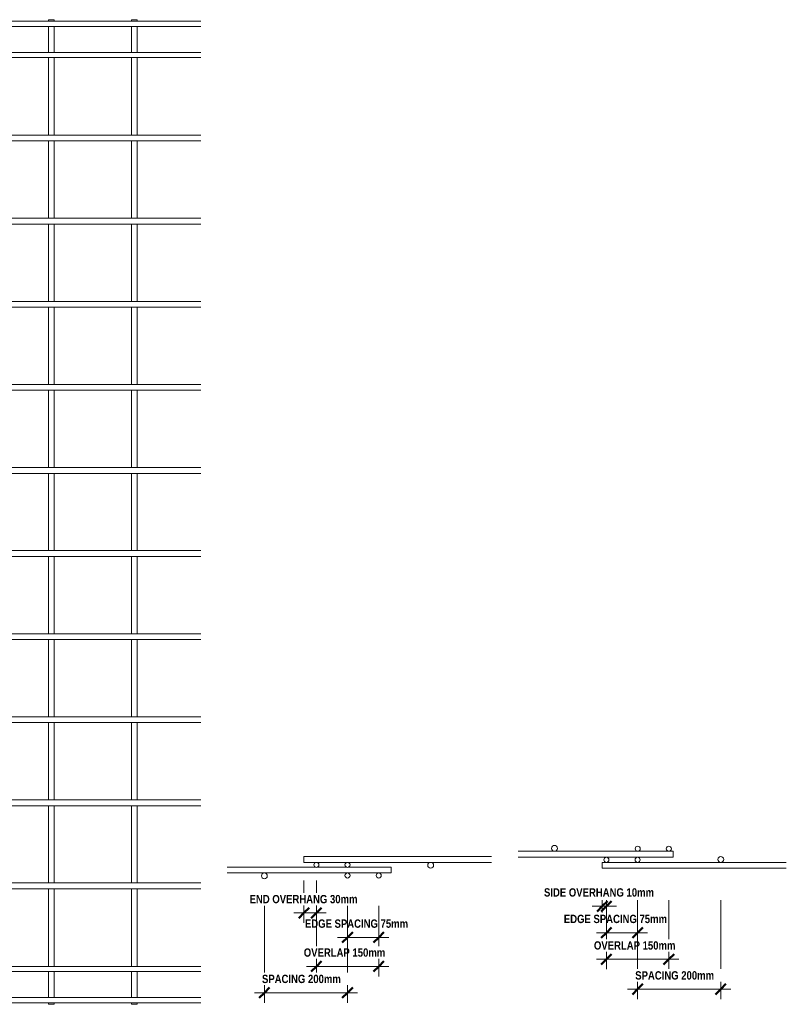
# Model space of a CAD drawing. Header units: millimetres. Extents: x -1324 to 8754, y -849 to 3349.
# Tile 4 of 4: x 6910 to 8754, y -227 to 2143. Entities that reach past the tile are written whole.
import ezdxf

# ---------------------------------------------------------------- set-up
doc = ezdxf.new("R2010")
doc.units = ezdxf.units.MM
for name, color, linetype, lineweight in [('A-ANNO-DIMS', 211, 'Continuous', 9), ('A-ANNO-DIMS-10', 211, 'Continuous', 9), ('A-GENM', 13, 'Continuous', 18)]:
    doc.layers.add(name, color=color, linetype=linetype, lineweight=lineweight)
doc.styles.add('TechnicBold_1', font='techb___.ttf', dxfattribs={"height": 20})
doc.dimstyles.new('Technic_-_DiagonalSlash_1', dxfattribs={"dimscale": 304.8, "dimtxt": 26.853907, "dimasz": 0.082021, "dimexe": 0.07874, "dimexo": 0.164042, "dimgap": 0.057415, "dimtad": 1, "dimdec": 0, "dimzin": 0, "dimdsep": 46, "dimtxsty": 'TechnicBold_1', "dimblk1": 'OBLIQUE', "dimblk2": 'OBLIQUE', "dimsah": 1, "dimcen": 0.09, "dimdle": 0.07874, "dimazin": 0, "dimtfac": 1, "dimtdec": 4, "dimtix": 1, "dimtmove": 0, "dimatfit": 3, "dimfxl": 1, "dimtvp": 1, "dimtfill": 1, "dimtolj": 1, "dimtzin": 0, "dimarcsym": 2})

# ---------------------------------------------------------------- blocks, each defined once
blk = doc.blocks.new('United Steel ML72 Double Mesh - United Steel ML72 Double Mesh-V2-Level 1')
at = {"layer": 'A-GENM'}
for p, q in [((-4926.1, 0), (-4926.1, -3.9)), ((-4913.9, 0), (-4926.1, 0)), ((-4913.9, -3.9), (-4913.9, 0)), ((-4652, 0), (-4652, -3.9)), ((-4638, 0), (-4652, 0)), ((-4638, -3.9), (-4638, 0)), ((-4452, 0), (-4452, -3.9)), ((-4438, 0), (-4452, 0)), ((-4438, -3.9), (-4438, 0)), ((-4252, 0), (-4252, -3.9)), ((-4238, 0), (-4252, 0)), ((-4238, -3.9), (-4238, 0)), ((-4052, 0), (-4052, -3.9)), ((-4038, 0), (-4052, 0)), ((-4038, -3.9), (-4038, 0)), ((-3852, 0), (-3852, -3.9)), ((-3838, 0), (-3852, 0)), ((-3838, -3.9), (-3838, 0)), ((-3652, 0), (-3652, -3.9)), ((-3638, 0), (-3652, 0)), ((-3638, -3.9), (-3638, 0)), ((-3452, 0), (-3452, -3.9)), ((-3438, 0), (-3452, 0)), ((-3438, -3.9), (-3438, 0)), ((-4948.8, -3.9), (-4950, -3.9)), ((-4950, -3.9), (-4950, -16.1)), ((-4950, -16.1), (-4948.8, -16.1)), ((-4851.1, -3.9), (-4934.8, -3.9)), ((-4934.8, -16.1), (-4851.1, -16.1)), ((-4926.1, -16.1), (-4926.1, -50.2)), ((-4913.9, -50.2), (-4913.9, -16.1)), ((-4776.1, -3.9), (-4838.9, -3.9)), ((-4838.9, -16.1), (-4776.1, -16.1)), ((-4747.9, -3.9), (-4763.9, -3.9)), ((-4763.9, -16.1), (-4747.9, -16.1)), ((-4672.9, -3.9), (-4735.7, -3.9)), ((-4735.7, -16.1), (-4672.9, -16.1)), ((-3284.9, -3.9), (-4660.7, -3.9)), ((-4660.7, -16.1), (-3284.9, -16.1)), ((-4652, -16.1), (-4652, -50.2)), ((-4638, -50.2), (-4638, -16.1)), ((-4452, -16.1), (-4452, -78.9)), ((-4438, -78.9), (-4438, -16.1)), ((-4252, -16.1), (-4252, -78.9)), ((-4238, -78.9), (-4238, -16.1)), ((-4052, -16.1), (-4052, -78.9)), ((-4038, -78.9), (-4038, -16.1)), ((-3852, -16.1), (-3852, -78.9)), ((-3838, -78.9), (-3838, -16.1)), ((-3652, -16.1), (-3652, -78.9)), ((-3638, -78.9), (-3638, -16.1)), ((-3452, -16.1), (-3452, -78.9)), ((-3438, -78.9), (-3438, -16.1)), ((-4926.1, -62.4), (-4926.1, -78.9)), ((-4913.9, -78.9), (-4913.9, -62.4)), ((-4652, -62.4), (-4652, -78.9)), ((-4638, -78.9), (-4638, -62.4)), ((-4948.8, -78.9), (-4950, -78.9)), ((-4950, -78.9), (-4950, -91.1)), ((-4950, -91.1), (-4948.8, -91.1)), ((-4851.1, -78.9), (-4934.8, -78.9)), ((-4934.8, -91.1), (-4851.1, -91.1)), ((-4926.1, -91.1), (-4926.1, -125.2)), ((-4913.9, -125.2), (-4913.9, -91.1)), ((-4776.1, -78.9), (-4838.9, -78.9)), ((-4838.9, -91.1), (-4776.1, -91.1)), ((-4747.9, -78.9), (-4763.9, -78.9)), ((-4763.9, -91.1), (-4747.9, -91.1)), ((-4672.9, -78.9), (-4735.7, -78.9)), ((-4735.7, -91.1), (-4672.9, -91.1)), ((-3284.9, -78.9), (-4660.7, -78.9)), ((-4660.7, -91.1), (-3284.9, -91.1)), ((-4652, -91.1), (-4652, -125.2)), ((-4638, -125.2), (-4638, -91.1)), ((-4452, -91.1), (-4452, -278)), ((-4438, -278), (-4438, -91.1)), ((-4252, -91.1), (-4252, -278)), ((-4238, -278), (-4238, -91.1)), ((-4052, -91.1), (-4052, -278)), ((-4038, -278), (-4038, -91.1)), ((-3852, -91.1), (-3852, -278)), ((-3838, -278), (-3838, -91.1)), ((-3652, -91.1), (-3652, -278)), ((-3638, -278), (-3638, -91.1)), ((-3452, -91.1), (-3452, -278.1)), ((-3438, -278.1), (-3438, -91.1)), ((-4926.1, -137.4), (-4926.1, -249.3)), ((-4913.9, -249.3), (-4913.9, -137.4)), ((-4652, -137.4), (-4652, -278)), ((-4638, -278), (-4638, -137.4)), ((-4851.1, -278), (-4950, -278)), ((-4950, -278), (-4950, -292)), ((-4926.1, -263.3), (-4926.1, -278)), ((-4913.9, -278), (-4913.9, -263.3)), ((-4776.1, -278), (-4838.9, -278)), ((-3284.9, -278), (-4763.9, -278)), ((-4950, -292), (-4851.1, -292)), ((-4926.1, -292), (-4926.1, -449.3)), ((-4913.9, -449.3), (-4913.9, -292)), ((-4838.9, -292), (-4776.1, -292)), ((-4763.9, -292), (-3284.9, -292)), ((-4652, -292), (-4652, -478)), ((-4638, -478), (-4638, -292)), ((-4452, -292), (-4452, -478)), ((-4438, -478), (-4438, -292)), ((-4252, -292), (-4252, -478)), ((-4238, -478), (-4238, -292)), ((-4052, -292), (-4052, -478)), ((-4038, -478), (-4038, -292)), ((-3852, -292), (-3852, -478)), ((-3838, -478), (-3838, -292)), ((-3652, -292), (-3652, -478)), ((-3638, -478), (-3638, -292)), ((-3452, -291.9), (-3452, -478.1)), ((-3438, -478.1), (-3438, -291.9)), ((-4926.1, -463.3), (-4926.1, -478)), ((-4913.9, -478), (-4913.9, -463.3)), ((-4851.1, -478), (-4950, -478)), ((-4950, -478), (-4950, -492)), ((-4950, -492), (-4851.1, -492)), ((-4926.1, -492), (-4926.1, -649.3)), ((-4913.9, -649.3), (-4913.9, -492)), ((-4776.1, -478), (-4838.9, -478)), ((-4838.9, -492), (-4776.1, -492)), ((-3284.9, -478), (-4763.9, -478)), ((-4763.9, -492), (-3284.9, -492)), ((-4652, -492), (-4652, -678)), ((-4638, -678), (-4638, -492)), ((-4452, -492), (-4452, -678)), ((-4438, -678), (-4438, -492)), ((-4252, -492), (-4252, -678)), ((-4238, -678), (-4238, -492)), ((-4052, -492), (-4052, -678)), ((-4038, -678), (-4038, -492)), ((-3852, -492), (-3852, -678)), ((-3838, -678), (-3838, -492)), ((-3652, -492), (-3652, -678)), ((-3638, -678), (-3638, -492)), ((-3452, -491.9), (-3452, -678.1)), ((-3438, -678.1), (-3438, -491.9)), ((-4926.1, -663.3), (-4926.1, -678)), ((-4913.9, -678), (-4913.9, -663.3)), ((-4851, -678), (-4950, -678)), ((-4950, -678), (-4950, -692)), ((-4776, -678), (-4838.9, -678)), ((-3284.9, -678), (-4763.9, -678)), ((-4950, -692), (-4851, -692)), ((-4926.1, -692), (-4926.1, -849.3)), ((-4913.9, -849.3), (-4913.9, -692)), ((-4838.9, -692), (-4776, -692)), ((-4763.9, -692), (-3284.9, -692)), ((-4652, -692), (-4652, -878)), ((-4638, -878), (-4638, -692)), ((-4452, -692), (-4452, -878)), ((-4438, -878), (-4438, -692)), ((-4252, -692), (-4252, -878)), ((-4238, -878), (-4238, -692)), ((-4052, -692), (-4052, -878)), ((-4038, -878), (-4038, -692)), ((-3852, -692), (-3852, -878)), ((-3838, -878), (-3838, -692)), ((-3652, -692), (-3652, -878)), ((-3638, -878), (-3638, -692)), ((-3452, -691.9), (-3452, -878.1)), ((-3438, -878.1), (-3438, -691.9)), ((-4926.1, -863.3), (-4926.1, -878)), ((-4913.9, -878), (-4913.9, -863.3)), ((-4851, -878), (-4950, -878)), ((-4950, -878), (-4950, -892)), ((-4950, -892), (-4851, -892)), ((-4926.1, -892), (-4926.1, -1049.3)), ((-4913.9, -1049.3), (-4913.9, -892)), ((-4776, -878), (-4838.9, -878)), ((-4838.9, -892), (-4776, -892)), ((-3284.9, -878), (-4763.9, -878)), ((-4763.9, -892), (-3284.9, -892)), ((-4652, -892), (-4652, -1078)), ((-4638, -1078), (-4638, -892)), ((-4452, -892), (-4452, -1078)), ((-4438, -1078), (-4438, -892)), ((-4252, -892), (-4252, -1078)), ((-4238, -1078), (-4238, -892)), ((-4052, -892), (-4052, -1078)), ((-4038, -1078), (-4038, -892)), ((-3852, -892), (-3852, -1078)), ((-3838, -1078), (-3838, -892)), ((-3652, -892), (-3652, -1078)), ((-3638, -1078), (-3638, -892)), ((-3452, -891.9), (-3452, -1078.1)), ((-3438, -1078.1), (-3438, -891.9)), ((-4926.1, -1063.3), (-4926.1, -1078)), ((-4913.9, -1078), (-4913.9, -1063.3)), ((-4850.9, -1078), (-4950, -1078)), ((-4950, -1078), (-4950, -1092)), ((-4775.9, -1078), (-4839.1, -1078)), ((-3284.9, -1078), (-4764.1, -1078)), ((-4950, -1092), (-4850.9, -1092)), ((-4926.1, -1092), (-4926.1, -1249.3)), ((-4913.9, -1249.3), (-4913.9, -1092)), ((-4839.1, -1092), (-4775.9, -1092)), ((-4764.1, -1092), (-3284.9, -1092)), ((-4652, -1092), (-4652, -1278)), ((-4638, -1278), (-4638, -1092)), ((-4452, -1092), (-4452, -1278)), ((-4438, -1278), (-4438, -1092)), ((-4252, -1092), (-4252, -1247.9)), ((-4238, -1246.5), (-4238, -1092)), ((-4052, -1092), (-4052, -1278)), ((-4038, -1278), (-4038, -1092)), ((-3852, -1092), (-3852, -1278)), ((-3838, -1278), (-3838, -1092)), ((-3652, -1092), (-3652, -1278)), ((-3638, -1278), (-3638, -1092)), ((-3452, -1091.9), (-3452, -1278.1)), ((-3438, -1278.1), (-3438, -1091.9)), ((-4850.9, -1278), (-4950, -1278)), ((-4950, -1278), (-4950, -1292)), ((-4926.1, -1263.3), (-4926.1, -1278)), ((-4913.9, -1278), (-4913.9, -1263.3)), ((-4775.9, -1278), (-4839.1, -1278)), ((-4334.4, -1278), (-4764.1, -1278)), ((-3284.9, -1278), (-4056.7, -1278)), ((-4950, -1292), (-4850.9, -1292)), ((-4926.1, -1292), (-4926.1, -1449.3)), ((-4913.9, -1449.3), (-4913.9, -1292)), ((-4839.1, -1292), (-4775.9, -1292)), ((-4764.1, -1292), (-4360.6, -1292)), ((-4652, -1292), (-4652, -1478)), ((-4638, -1478), (-4638, -1292)), ((-4452, -1292), (-4452, -1388.7)), ((-4438, -1367.1), (-4438, -1292)), ((-4030.5, -1292), (-3284.9, -1292)), ((-3852, -1292), (-3852, -1478)), ((-3838, -1478), (-3838, -1292)), ((-3652, -1292), (-3652, -1478)), ((-3638, -1478), (-3638, -1292)), ((-3452, -1291.9), (-3452, -1478.1)), ((-3438, -1478.1), (-3438, -1291.9)), ((-4926.1, -1463.3), (-4926.1, -1478)), ((-4913.9, -1478), (-4913.9, -1463.3)), ((-4851.1, -1478), (-4950, -1478)), ((-4950, -1478), (-4950, -1492)), ((-4950, -1492), (-4851.1, -1492)), ((-4926.1, -1492), (-4926.1, -1649.3)), ((-4913.9, -1649.3), (-4913.9, -1492)), ((-4776.1, -1478), (-4839, -1478)), ((-4839, -1492), (-4776.1, -1492)), ((-4488, -1478), (-4764, -1478)), ((-4764, -1492), (-4490.6, -1492)), ((-4652, -1492), (-4652, -1678)), ((-4638, -1678), (-4638, -1492)), ((-3284.9, -1478), (-3903.1, -1478)), ((-3900.5, -1492), (-3284.9, -1492)), ((-3852, -1492), (-3852, -1678)), ((-3838, -1678), (-3838, -1492)), ((-3652, -1492), (-3652, -1678)), ((-3638, -1678), (-3638, -1492)), ((-3452, -1491.9), (-3452, -1678.1)), ((-3438, -1678.1), (-3438, -1491.9)), ((-4851.1, -1678), (-4950, -1678)), ((-4950, -1678), (-4950, -1692)), ((-4926.1, -1663.3), (-4926.1, -1678)), ((-4913.9, -1678), (-4913.9, -1663.3)), ((-4776.1, -1678), (-4839, -1678)), ((-4461.5, -1678), (-4764, -1678)), ((-3284.9, -1678), (-3929.6, -1678)), ((-4950, -1692), (-4851.1, -1692)), ((-4926.1, -1692), (-4926.1, -1849.3)), ((-4913.9, -1849.3), (-4913.9, -1692)), ((-4839, -1692), (-4776.1, -1692)), ((-4764, -1692), (-4454.1, -1692)), ((-4652, -1692), (-4652, -1878)), ((-4638, -1878), (-4638, -1692)), ((-4452, -1695.8), (-4452, -1878)), ((-3937, -1692), (-3284.9, -1692)), ((-3852, -1692), (-3852, -1878)), ((-3838, -1878), (-3838, -1692)), ((-3652, -1692), (-3652, -1878)), ((-3638, -1878), (-3638, -1692)), ((-3452, -1691.9), (-3452, -1878.1)), ((-3438, -1878.1), (-3438, -1691.9)), ((-4438, -1878), (-4438, -1717.5)), ((-4038, -1878), (-4038, -1796.6)), ((-4052, -1804.1), (-4052, -1878)), ((-4252, -1836.7), (-4252, -1878)), ((-4238, -1878), (-4238, -1838.1)), ((-4926.1, -1863.3), (-4926.1, -1878)), ((-4913.9, -1878), (-4913.9, -1863.3)), ((-4851.1, -1878), (-4950, -1878)), ((-4950, -1878), (-4950, -1892)), ((-4950, -1892), (-4851.1, -1892)), ((-4926.1, -1892), (-4926.1, -2049.3)), ((-4913.9, -2049.3), (-4913.9, -1892)), ((-4776.1, -1878), (-4838.9, -1878)), ((-4838.9, -1892), (-4776.1, -1892)), ((-3284.9, -1878), (-4763.9, -1878)), ((-4763.9, -1892), (-3284.9, -1892)), ((-4652, -1892), (-4652, -2078)), ((-4638, -2078), (-4638, -1892)), ((-4452, -1892), (-4452, -2078)), ((-4438, -2078), (-4438, -1892)), ((-4252, -1892), (-4252, -2078)), ((-4238, -2078), (-4238, -1892)), ((-4052, -1892), (-4052, -2078)), ((-4038, -2078), (-4038, -1892)), ((-3852, -1892), (-3852, -2078)), ((-3838, -2078), (-3838, -1892)), ((-3652, -1892), (-3652, -2078)), ((-3638, -2078), (-3638, -1892)), ((-3452, -1891.9), (-3452, -2078.1)), ((-3438, -2078.1), (-3438, -1891.9)), ((-4851.1, -2078), (-4950, -2078)), ((-4950, -2078), (-4950, -2092)), ((-4926.1, -2063.3), (-4926.1, -2078)), ((-4913.9, -2078), (-4913.9, -2063.3)), ((-4776.1, -2078), (-4838.9, -2078)), ((-3284.9, -2078), (-4763.9, -2078)), ((-4950, -2092), (-4851.1, -2092)), ((-4926.1, -2092), (-4926.1, -2250.2)), ((-4913.9, -2250.2), (-4913.9, -2092)), ((-4838.9, -2092), (-4776.1, -2092)), ((-4763.9, -2092), (-3284.9, -2092)), ((-4652, -2092), (-4652, -2278.9)), ((-4638, -2278.9), (-4638, -2092)), ((-4452, -2092), (-4452, -2278.9)), ((-4438, -2278.9), (-4438, -2092)), ((-4252, -2092), (-4252, -2278.9)), ((-4238, -2278.9), (-4238, -2092)), ((-4052, -2092), (-4052, -2278.9)), ((-4038, -2278.9), (-4038, -2092)), ((-3852, -2092), (-3852, -2278.9)), ((-3838, -2278.9), (-3838, -2092)), ((-3652, -2092), (-3652, -2278.9)), ((-3638, -2278.9), (-3638, -2092)), ((-3452, -2091.9), (-3452, -2278.9)), ((-3438, -2278.9), (-3438, -2091.9)), ((-4926.1, -2262.4), (-4926.1, -2278.9)), ((-4913.9, -2278.9), (-4913.9, -2262.4)), ((-4851.1, -2278.9), (-4950, -2278.9)), ((-4950, -2278.9), (-4950, -2291.1)), ((-4950, -2291.1), (-4851.1, -2291.1)), ((-4926.1, -2291.1), (-4926.1, -2325.2)), ((-4913.9, -2325.2), (-4913.9, -2291.1)), ((-4776.1, -2278.9), (-4838.9, -2278.9)), ((-4838.9, -2291.1), (-4776.1, -2291.1)), ((-3284.9, -2278.9), (-4763.9, -2278.9)), ((-4763.9, -2291.1), (-3284.9, -2291.1)), ((-4652, -2291.1), (-4652, -2353.9)), ((-4638, -2353.9), (-4638, -2291.1)), ((-4452, -2291.1), (-4452, -2353.9)), ((-4438, -2353.9), (-4438, -2291.1)), ((-4252, -2291.1), (-4252, -2353.9)), ((-4238, -2353.9), (-4238, -2291.1)), ((-4052, -2291.1), (-4052, -2353.9)), ((-4038, -2353.9), (-4038, -2291.1)), ((-3852, -2291.1), (-3852, -2353.9)), ((-3838, -2353.9), (-3838, -2291.1)), ((-3652, -2291.1), (-3652, -2353.9)), ((-3638, -2353.9), (-3638, -2291.1)), ((-3452, -2291.1), (-3452, -2353.9)), ((-3438, -2353.9), (-3438, -2291.1)), ((-4926.1, -2337.4), (-4926.1, -2353.9)), ((-4913.9, -2353.9), (-4913.9, -2337.4)), ((-4851.1, -2341.3), (-4851.1, -2353.9)), ((-4838.9, -2353.9), (-4838.9, -2341.3)), ((-3284.9, -2353.9), (-4950, -2353.9)), ((-4950, -2353.9), (-4950, -2366.1)), ((-4950, -2366.1), (-3284.9, -2366.1)), ((-4926.1, -2366.1), (-4926.1, -2370)), ((-4926.1, -2370), (-4913.9, -2370)), ((-4913.9, -2370), (-4913.9, -2366.1)), ((-4851.1, -2366.1), (-4851.1, -2370)), ((-4851.1, -2370), (-4838.9, -2370)), ((-4838.9, -2370), (-4838.9, -2366.1)), ((-4652, -2366.1), (-4652, -2370)), ((-4652, -2370), (-4638, -2370)), ((-4638, -2370), (-4638, -2366.1)), ((-4452, -2366.1), (-4452, -2370)), ((-4452, -2370), (-4438, -2370)), ((-4438, -2370), (-4438, -2366.1)), ((-4252, -2366.1), (-4252, -2370)), ((-4252, -2370), (-4238, -2370)), ((-4238, -2370), (-4238, -2366.1)), ((-4052, -2366.1), (-4052, -2370)), ((-4052, -2370), (-4038, -2370)), ((-4038, -2370), (-4038, -2366.1)), ((-3852, -2366.1), (-3852, -2370)), ((-3852, -2370), (-3838, -2370)), ((-3838, -2370), (-3838, -2366.1)), ((-3652, -2366.1), (-3652, -2370)), ((-3652, -2370), (-3638, -2370)), ((-3638, -2370), (-3638, -2366.1)), ((-3452, -2366.1), (-3452, -2370)), ((-3452, -2370), (-3438, -2370)), ((-3438, -2370), (-3438, -2366.1))]:
    blk.add_line(p, q, dxfattribs=at)
blk = doc.blocks.new('United Steel ML72 Double Mesh - United Steel ML72 Double Mesh-287847-Section A')
at = {"layer": 'A-GENM'}
for p, q in [((-5439.8, 128.3), (-5891.2, 128.3)), ((-5891.2, 128.3), (-5891.2, 121.3)), ((-5891.2, 121.3), (-5891.2, 114.3)), ((-5891.2, 114.3), (-5439.8, 114.3))]:
    blk.add_line(p, q, dxfattribs=at)
for centre, radius, start, end in [((-5861.2, 108.2), 6.1, 0, 180), ((-5861.2, 108.2), 6.1, 180, 360), ((-5786.2, 108.2), 6.1, 0, 180), ((-5786.2, 108.2), 6.1, 180, 360), ((-5586.2, 107.3), 7, 360, 180), ((-5586.2, 107.3), 7, 180, 360)]:
    blk.add_arc(centre, radius, start, end, dxfattribs=at)
blk = doc.blocks.new('United Steel ML72 Double Mesh - United Steel ML72 Double Mesh-V3-Section A')
at = {"layer": 'A-GENM'}
for p, q in [((-5863.5, 102.7), (-6075.5, 102.7)), ((-5788.5, 102.7), (-5858.8, 102.7)), ((-5681.2, 102.7), (-5783.8, 102.7)), ((-5681.2, 95.7), (-5681.2, 102.7)), ((-5681.2, 88.7), (-5681.2, 95.7)), ((-6075.5, 88.7), (-5681.2, 88.7))]:
    blk.add_line(p, q, dxfattribs=at)
for centre, radius, start, end in [((-5986.2, 81.7), 7, 360, 180), ((-5986.2, 81.7), 7, 180, 360), ((-5786.2, 82.6), 6.1, 0, 180), ((-5786.2, 82.6), 6.1, 180, 360), ((-5711.2, 82.6), 6.1, 0, 180), ((-5711.2, 82.6), 6.1, 180, 360)]:
    blk.add_arc(centre, radius, start, end, dxfattribs=at)
blk = doc.blocks.new('United Steel ML72 Double Mesh - United Steel ML72 Double Mesh-287847-Section B')
at = {"layer": 'A-GENM'}
for p, q in [((-1728.7, 114.3), (-2171.3, 114.3)), ((-2171.3, 114.3), (-2171.3, 107.3)), ((-2171.3, 107.3), (-2171.3, 100.3)), ((-2171.3, 100.3), (-1728.7, 100.3))]:
    blk.add_line(p, q, dxfattribs=at)
for centre, radius, start, end in [((-2161.3, 120.4), 6.1, 360, 180), ((-2161.3, 120.4), 6.1, 180, 360), ((-2086.3, 120.4), 6.1, 360, 180), ((-2086.3, 120.4), 6.1, 180, 360), ((-1886.3, 121.3), 7, 360, 180), ((-1886.3, 121.3), 7, 180, 360)]:
    blk.add_arc(centre, radius, start, end, dxfattribs=at)
blk = doc.blocks.new('United Steel ML72 Double Mesh - United Steel ML72 Double Mesh-V4-Section B')
at = {"layer": 'A-GENM'}
for p, q in [((-2001.2, 141), (-2373.6, 141)), ((-2373.6, 127), (-2001.2, 127)), ((-2001.2, 134), (-2001.2, 141)), ((-2001.2, 127), (-2001.2, 134))]:
    blk.add_line(p, q, dxfattribs=at)
for centre, radius, start, end in [((-2286.2, 148), 7, 360, 180), ((-2286.2, 148), 7, 180, 360), ((-2086.2, 147.1), 6.1, 360, 180), ((-2086.2, 147.1), 6.1, 180, 360), ((-2011.2, 147.1), 6.1, 360, 180), ((-2011.2, 147.1), 6.1, 180, 360)]:
    blk.add_arc(centre, radius, start, end, dxfattribs=at)
blk = doc.blocks.new('DIMBLOCK3-Section A')
at = {"layer": 'A-ANNO-DIMS-10'}
for p, q in [((7698.9, -66.5), (7698.9, 9.3)), ((7773.9, -66.5), (7773.9, 9.3)), ((7797.9, -66.5), (7674.9, -66.5)), ((7698.9, -66.5), (7698.9, -90.5)), ((7773.9, -66.5), (7773.9, -90.5))]:
    blk.add_line(p, q, dxfattribs=at)
at = {"layer": 'A-ANNO-DIMS-10', "lineweight": 50}
for p, q in [((7698.9, -66.5), (7686.4, -79)), ((7698.9, -66.5), (7711.4, -54)), ((7773.9, -66.5), (7761.4, -79)), ((7773.9, -66.5), (7786.4, -54))]:
    blk.add_line(p, q, dxfattribs=at)
at = {"layer": 'A-ANNO-DIMS-10', "color": 0, "insert": (7596.4, -23.2), "char_height": 20, "width": 336.057, "attachment_point": 1, "line_spacing_factor": 0.959068, "style": 'TechnicBold_1', "bg_fill": 3, "box_fill_scale": 1.25, "bg_fill_color": 9, "bg_fill_true_color": 13158600, "bg_fill_transparency": 0}
blk.add_mtext('EDGE SPACING 75mm', dxfattribs=at)
blk = doc.blocks.new('_Oblique')
at = {"color": 0, "linetype": 'ByBlock', "lineweight": -2}
blk.add_line((-0.5, -0.5), (0.5, 0.5), dxfattribs=at)
blk = doc.blocks.new('DIMBLOCK4-Section A')
at = {"layer": 'A-ANNO-DIMS-10'}
for p, q in [((7623.9, -136.2), (7623.9, 9.3)), ((7773.9, -136.2), (7773.9, 9.3)), ((7797.9, -136.2), (7599.9, -136.2)), ((7623.9, -136.2), (7623.9, -160.2)), ((7773.9, -136.2), (7773.9, -160.2))]:
    blk.add_line(p, q, dxfattribs=at)
at = {"layer": 'A-ANNO-DIMS-10', "lineweight": 50}
for p, q in [((7623.9, -136.2), (7611.4, -148.7)), ((7623.9, -136.2), (7636.4, -123.7)), ((7773.9, -136.2), (7761.4, -148.7)), ((7773.9, -136.2), (7786.4, -123.7))]:
    blk.add_line(p, q, dxfattribs=at)
at = {"layer": 'A-ANNO-DIMS-10', "color": 0, "insert": (7593.7, -92.9), "char_height": 20, "width": 252.427, "attachment_point": 1, "line_spacing_factor": 0.959068, "style": 'TechnicBold_1', "bg_fill": 3, "box_fill_scale": 1.25, "bg_fill_color": 9, "bg_fill_true_color": 13158600, "bg_fill_transparency": 0}
blk.add_mtext('OVERLAP 150mm', dxfattribs=at)
blk = doc.blocks.new('DIMBLOCK5-Section A')
at = {"layer": 'A-ANNO-DIMS-10'}
for p, q in [((7498.9, -199.5), (7498.9, 9.3)), ((7698.9, -199.5), (7698.9, 9.3)), ((7722.9, -199.5), (7474.9, -199.5)), ((7498.9, -199.5), (7498.9, -223.5)), ((7698.9, -199.5), (7698.9, -223.5))]:
    blk.add_line(p, q, dxfattribs=at)
at = {"layer": 'A-ANNO-DIMS-10', "lineweight": 50}
for p, q in [((7498.9, -199.5), (7511.4, -187)), ((7698.9, -199.5), (7711.4, -187)), ((7498.9, -199.5), (7486.4, -212)), ((7698.9, -199.5), (7686.4, -212))]:
    blk.add_line(p, q, dxfattribs=at)
at = {"layer": 'A-ANNO-DIMS-10', "color": 0, "insert": (7493.1, -156.3), "char_height": 20, "width": 253.961, "attachment_point": 1, "line_spacing_factor": 0.959068, "style": 'TechnicBold_1', "bg_fill": 3, "box_fill_scale": 1.25, "bg_fill_color": 9, "bg_fill_true_color": 13158600, "bg_fill_transparency": 0}
blk.add_mtext('SPACING 200mm', dxfattribs=at)
blk = doc.blocks.new('DIMBLOCK6-Section A')
at = {"layer": 'A-ANNO-DIMS-10'}
for p, q in [((7593.9, -7.4), (7593.9, 70.7)), ((7623.9, -7.4), (7623.9, 70.7)), ((7647.9, -7.4), (7569.9, -7.4)), ((7593.9, -7.4), (7593.9, -31.4)), ((7623.9, -7.4), (7623.9, -31.4))]:
    blk.add_line(p, q, dxfattribs=at)
at = {"layer": 'A-ANNO-DIMS-10', "lineweight": 50}
for p, q in [((7593.9, -7.4), (7606.4, 5.1)), ((7623.9, -7.4), (7636.4, 5.1)), ((7593.9, -7.4), (7581.4, -19.9)), ((7623.9, -7.4), (7611.4, -19.9))]:
    blk.add_line(p, q, dxfattribs=at)
at = {"layer": 'A-ANNO-DIMS-10', "color": 0, "insert": (7463.3, 35.8), "char_height": 20, "width": 349.484, "attachment_point": 1, "line_spacing_factor": 0.959068, "style": 'TechnicBold_1', "bg_fill": 3, "box_fill_scale": 1.25, "bg_fill_color": 9, "bg_fill_true_color": 13158600, "bg_fill_transparency": 0}
blk.add_mtext('END OVERHANG 30mm', dxfattribs=at)
blk = doc.blocks.new('DIMBLOCK7-Section B')
at = {"layer": 'A-ANNO-DIMS-10'}
for p, q in [((8287.8, 8.7), (8345.8, 8.7)), ((8311.8, 8.7), (8311.8, 22.9)), ((8311.8, 8.7), (8311.8, -15.3)), ((8321.8, 8.7), (8321.8, 22.9)), ((8321.8, 8.7), (8321.8, -15.3))]:
    blk.add_line(p, q, dxfattribs=at)
at = {"layer": 'A-ANNO-DIMS-10', "lineweight": 50}
for p, q in [((8311.8, 8.7), (8299.3, -3.8)), ((8321.8, 8.7), (8309.3, -3.8)), ((8311.8, 8.7), (8324.3, 21.2)), ((8321.8, 8.7), (8334.3, 21.2))]:
    blk.add_line(p, q, dxfattribs=at)
at = {"layer": 'A-ANNO-DIMS-10', "color": 0, "insert": (8171.5, 51.9), "char_height": 20, "width": 348.717, "attachment_point": 1, "line_spacing_factor": 0.959068, "style": 'TechnicBold_1', "bg_fill": 3, "box_fill_scale": 1.25, "bg_fill_color": 9, "bg_fill_true_color": 13158600, "bg_fill_transparency": 0}
blk.add_mtext('SIDE OVERHANG 10mm', dxfattribs=at)
blk = doc.blocks.new('DIMBLOCK8-Section B')
at = {"layer": 'A-ANNO-DIMS-10'}
for p, q in [((8321.8, -55.2), (8321.8, 22.9)), ((8396.8, -55.2), (8396.8, 22.9)), ((8297.8, -55.2), (8420.8, -55.2)), ((8321.8, -55.2), (8321.8, -79.2)), ((8396.8, -55.2), (8396.8, -79.2))]:
    blk.add_line(p, q, dxfattribs=at)
at = {"layer": 'A-ANNO-DIMS-10', "lineweight": 50}
for p, q in [((8321.8, -55.2), (8334.3, -42.7)), ((8396.8, -55.2), (8409.3, -42.7)), ((8321.8, -55.2), (8309.3, -67.7)), ((8396.8, -55.2), (8384.3, -67.7))]:
    blk.add_line(p, q, dxfattribs=at)
at = {"layer": 'A-ANNO-DIMS-10', "color": 0, "insert": (8219.3, -11.9), "char_height": 20, "width": 336.057, "attachment_point": 1, "line_spacing_factor": 0.959068, "style": 'TechnicBold_1', "bg_fill": 3, "box_fill_scale": 1.25, "bg_fill_color": 9, "bg_fill_true_color": 13158600, "bg_fill_transparency": 0}
blk.add_mtext('EDGE SPACING 75mm', dxfattribs=at)
blk = doc.blocks.new('DIMBLOCK9-Section B')
at = {"layer": 'A-ANNO-DIMS-10'}
for p, q in [((8321.8, -118.9), (8321.8, 22.9)), ((8471.9, -118.9), (8471.9, 22.9)), ((8297.8, -118.9), (8495.9, -118.9)), ((8321.8, -118.9), (8321.8, -142.9)), ((8471.9, -118.9), (8471.9, -142.9))]:
    blk.add_line(p, q, dxfattribs=at)
at = {"layer": 'A-ANNO-DIMS-10', "lineweight": 50}
for p, q in [((8321.8, -118.9), (8334.3, -106.4)), ((8471.9, -118.9), (8484.4, -106.4)), ((8321.8, -118.9), (8309.3, -131.4)), ((8471.9, -118.9), (8459.4, -131.4))]:
    blk.add_line(p, q, dxfattribs=at)
at = {"layer": 'A-ANNO-DIMS-10', "color": 0, "insert": (8291.7, -75.7), "char_height": 20, "width": 252.427, "attachment_point": 1, "line_spacing_factor": 0.959068, "style": 'TechnicBold_1', "bg_fill": 3, "box_fill_scale": 1.25, "bg_fill_color": 9, "bg_fill_true_color": 13158600, "bg_fill_transparency": 0}
blk.add_mtext('OVERLAP 150mm', dxfattribs=at)
blk = doc.blocks.new('DIMBLOCK10-Section B')
at = {"layer": 'A-ANNO-DIMS-10'}
for p, q in [((8396.8, -191), (8396.8, 22.9)), ((8596.8, -191), (8596.8, 22.9)), ((8372.8, -191), (8620.8, -191)), ((8396.8, -191), (8396.8, -215)), ((8596.8, -191), (8596.8, -215))]:
    blk.add_line(p, q, dxfattribs=at)
at = {"layer": 'A-ANNO-DIMS-10', "lineweight": 50}
for p, q in [((8396.8, -191), (8409.3, -178.5)), ((8596.8, -191), (8609.3, -178.5)), ((8396.8, -191), (8384.3, -203.5)), ((8596.8, -191), (8584.3, -203.5))]:
    blk.add_line(p, q, dxfattribs=at)
at = {"layer": 'A-ANNO-DIMS-10', "color": 0, "insert": (8391, -147.8), "char_height": 20, "width": 253.961, "attachment_point": 1, "line_spacing_factor": 0.959068, "style": 'TechnicBold_1', "bg_fill": 3, "box_fill_scale": 1.25, "bg_fill_color": 9, "bg_fill_true_color": 13158600, "bg_fill_transparency": 0}
blk.add_mtext('SPACING 200mm', dxfattribs=at)

msp = doc.modelspace()

# ---------------------------------------------------------------- block references
at = {"layer": 'A-GENM'}
for name, p in [('United Steel ML72 Double Mesh - United Steel ML72 Double Mesh-V2-Level 1', (10631.2, 2142.6)), ('United Steel ML72 Double Mesh - United Steel ML72 Double Mesh-V4-Section B', (10483.1, 0)), ('United Steel ML72 Double Mesh - United Steel ML72 Double Mesh-287847-Section A', (13485.1, 0)), ('United Steel ML72 Double Mesh - United Steel ML72 Double Mesh-287847-Section B', (10483.1, 0)), ('United Steel ML72 Double Mesh - United Steel ML72 Double Mesh-V3-Section A', (13485.1, 0))]:
    msp.add_blockref(name, p, dxfattribs=at)

# ---------------------------------------------------------------- dimensions: what is measured, and where the dimension line sits
at = {"layer": 'A-ANNO-DIMS'}
for base, p1, p2, text, override, picture, middle in [((8321.8, 8.7), (8311.8, 72.9), (8321.8, 72.9), 'SIDE OVERHANG 10mm', {"dimpost": '<>', "dimfxl": 10.00072}, 'DIMBLOCK7-Section B', (8316.8, 36.5)), ((7698.9, -66.5), (7773.9, 59.3), (7698.9, 59.3), 'EDGE SPACING 75mm', {"dimpost": '<>', "dimfxl": 75}, 'DIMBLOCK3-Section A', (7736.4, -38.6))]:
    dim = msp.add_linear_dim(base=base, p1=p1, p2=p2, text=text, dimstyle='Technic_-_DiagonalSlash_1', override=override, dxfattribs=at)
    dim.commit()
    dim.dimension.update_dxf_attribs({"geometry": picture, "text_midpoint": middle})

# ---------------------------------------------------------------- next in the draw order: dimensions: what is measured, and where the dimension line sits
for base, p1, p2, text, override, picture, middle in [((8396.8, -55.2), (8321.8, 72.9), (8396.8, 72.9), 'EDGE SPACING 75mm', {"dimpost": '<>', "dimfxl": 75}, 'DIMBLOCK8-Section B', (8359.3, -27.3)), ((7623.9, -136.2), (7773.9, 59.3), (7623.9, 59.3), 'OVERLAP 150mm', {"dimpost": '<>', "dimfxl": 150}, 'DIMBLOCK4-Section A', (7698.9, -108.5))]:
    dim = msp.add_linear_dim(base=base, p1=p1, p2=p2, text=text, dimstyle='Technic_-_DiagonalSlash_1', override=override, dxfattribs=at)
    dim.commit()
    dim.dimension.update_dxf_attribs({"geometry": picture, "text_midpoint": middle})

# ---------------------------------------------------------------- next in the draw order: dimensions: what is measured, and where the dimension line sits
for base, p1, p2, text, override, picture, middle in [((8471.9, -118.9), (8321.8, 72.9), (8471.9, 72.9), 'OVERLAP 150mm', {"dimpost": '<>', "dimfxl": 150.088849}, 'DIMBLOCK9-Section B', (8396.8, -91.2)), ((7498.9, -199.5), (7698.9, 59.3), (7498.9, 59.3), 'SPACING 200mm', {"dimpost": '<>', "dimfxl": 200}, 'DIMBLOCK5-Section A', (7598.9, -171.7))]:
    dim = msp.add_linear_dim(base=base, p1=p1, p2=p2, text=text, dimstyle='Technic_-_DiagonalSlash_1', override=override, dxfattribs=at)
    dim.commit()
    dim.dimension.update_dxf_attribs({"geometry": picture, "text_midpoint": middle})

# ---------------------------------------------------------------- next in the draw order: dimensions: what is measured, and where the dimension line sits
for base, p1, p2, text, override, picture, middle in [((7593.9, -7.4), (7623.9, 120.7), (7593.9, 120.7), 'END OVERHANG 30mm', {"dimpost": '<>', "dimfxl": 30}, 'DIMBLOCK6-Section A', (7608.9, 20.3)), ((8596.8, -191), (8396.8, 72.9), (8596.8, 72.9), 'SPACING 200mm', {"dimpost": '<>', "dimfxl": 200}, 'DIMBLOCK10-Section B', (8496.8, -163.2))]:
    dim = msp.add_linear_dim(base=base, p1=p1, p2=p2, text=text, dimstyle='Technic_-_DiagonalSlash_1', override=override, dxfattribs=at)
    dim.commit()
    dim.dimension.update_dxf_attribs({"geometry": picture, "text_midpoint": middle})

doc.saveas('drawing.dxf')
